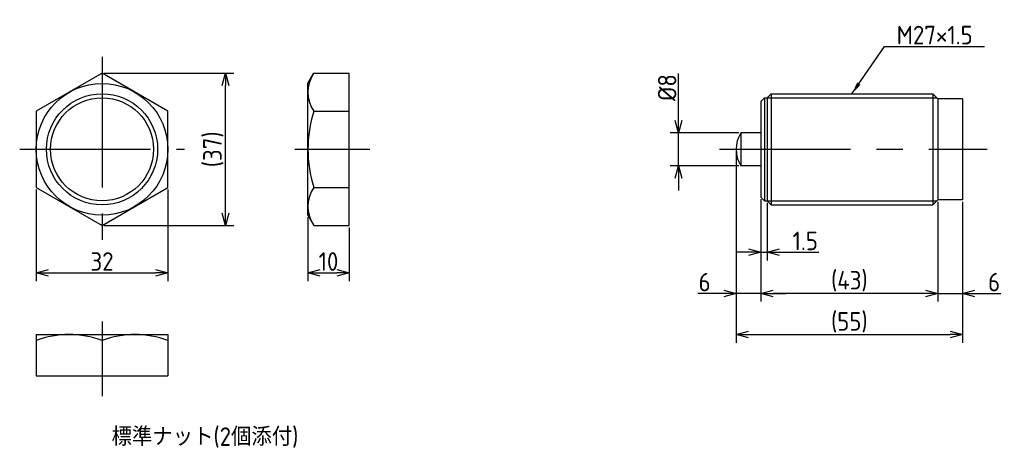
# Model space of a CAD drawing. Extents: x 80 to 319, y 112 to 216.
import ezdxf

# ---------------------------------------------------------------- set-up
doc = ezdxf.new("R2010")
doc.units = 0
doc.linetypes.add('CENTER', pattern=[50.8, 31.75, -6.35, 6.35, -6.35])
doc.layers.get('0').update_dxf_attribs({"linetype": 'CONTINUOUS'})
doc.layers.get('DEFPOINTS').update_dxf_attribs({"linetype": 'CONTINUOUS'})
doc.layers.add('図形', color=7, linetype='CONTINUOUS')
doc.layers.add('寸法_文字', color=3, linetype='CONTINUOUS')
doc.layers.get('0').off()
doc.styles.add('DIMENSION', font='isocp.shx', dxfattribs={"bigfont": 'bigfont.shx'})
doc.dimstyles.new('DXF用', dxfattribs={"dimtxt": 4.5, "dimasz": 3, "dimexe": 2, "dimexo": 0.5, "dimgap": 0.5, "dimtad": 1, "dimdec": 3, "dimtxsty": 'DIMENSION', "dimblk": 'OPEN30', "dimcen": 2.5, "dimclrd": 3, "dimclre": 3, "dimclrt": 3, "dimazin": 3, "dimtfac": 1, "dimtdec": 3, "dimtmove": 0, "dimatfit": 3})
doc.dimstyles.new('DXF用-2', dxfattribs={"dimtxt": 4.5, "dimasz": 3, "dimexe": 2, "dimexo": 0.5, "dimgap": 0.5, "dimtad": 1, "dimdec": 3, "dimtxsty": 'DIMENSION', "dimblk": 'OPEN30', "dimcen": 2.5, "dimclrd": 3, "dimclre": 3, "dimclrt": 3, "dimazin": 3, "dimtfac": 1, "dimtdec": 3, "dimtmove": 0, "dimatfit": 3})

# ---------------------------------------------------------------- blocks, each defined once
blk = doc.blocks.new('_OPEN30')
at = {"color": 0, "linetype": 'BYBLOCK'}
for p, q in [((-1, 0.268), (0, 0)), ((0, 0), (-1, -0.268)), ((0, 0), (-1, 0))]:
    blk.add_line(p, q, dxfattribs=at)
blk = doc.blocks.new('*D1')
at = {"layer": 'DEFPOINTS', "color": 0}
for p in [(84, 175.76), (116, 175.76), (116, 155)]:
    blk.add_point(p, dxfattribs=at)
at = {"layer": '寸法_文字', "color": 3}
for p, q in [((84, 175.26), (84, 153)), ((116, 175.26), (116, 153)), ((87, 155), (113, 155))]:
    blk.add_line(p, q, dxfattribs=at)
at = {"layer": '寸法_文字', "color": 3, "xscale": 3, "yscale": 3, "zscale": 3, "rotation": 180}
blk.add_blockref('_OPEN30', (84, 155), dxfattribs=at)
at = {"layer": '寸法_文字', "color": 3, "xscale": 3, "yscale": 3, "zscale": 3}
blk.add_blockref('_OPEN30', (116, 155), dxfattribs=at)
at = {"layer": '寸法_文字', "color": 3, "insert": (100, 157.75), "char_height": 4.5, "attachment_point": 5, "style": 'DIMENSION'}
blk.add_mtext('32', dxfattribs=at)
blk = doc.blocks.new('*D2')
at = {"layer": 'DEFPOINTS', "color": 0}
for p in [(100, 203.48), (130, 203.48), (100, 166.52)]:
    blk.add_point(p, dxfattribs=at)
at = {"layer": '寸法_文字', "color": 3}
for p, q in [((100.5, 203.48), (132, 203.48)), ((130, 169.52), (130, 200.48)), ((100.5, 166.52), (132, 166.52))]:
    blk.add_line(p, q, dxfattribs=at)
at = {"layer": '寸法_文字', "color": 3, "xscale": 3, "yscale": 3, "zscale": 3}
for p, rotation in [((130, 203.48), 90), ((130, 166.52), 270)]:
    blk.add_blockref('_OPEN30', p, dxfattribs=dict(at, rotation=rotation))
at = {"layer": '寸法_文字', "color": 3, "insert": (127.03, 185), "char_height": 4.5, "attachment_point": 5, "rotation": 90, "style": 'DIMENSION'}
blk.add_mtext('(37)', dxfattribs=at)
blk = doc.blocks.new('*D3')
at = {"layer": 'DEFPOINTS', "color": 0}
for p in [(150, 169), (160, 166.52), (160, 155)]:
    blk.add_point(p, dxfattribs=at)
at = {"layer": '寸法_文字', "color": 3}
for p, q in [((150, 168.5), (150, 153)), ((160, 166.02), (160, 153)), ((153, 155), (157, 155))]:
    blk.add_line(p, q, dxfattribs=at)
at = {"layer": '寸法_文字', "color": 3, "xscale": 3, "yscale": 3, "zscale": 3, "rotation": 180}
blk.add_blockref('_OPEN30', (150, 155), dxfattribs=at)
at = {"layer": '寸法_文字', "color": 3, "xscale": 3, "yscale": 3, "zscale": 3}
blk.add_blockref('_OPEN30', (160, 155), dxfattribs=at)
at = {"layer": '寸法_文字', "color": 3, "insert": (155, 157.75), "char_height": 4.5, "attachment_point": 5, "style": 'DIMENSION'}
blk.add_mtext('10', dxfattribs=at)
blk = doc.blocks.new('*D4')
at = {"layer": 'DEFPOINTS', "color": 0}
for p in [(255.16, 189), (240, 181), (255.16, 181)]:
    blk.add_point(p, dxfattribs=at)
at = {"layer": '寸法_文字', "color": 3}
for p, q in [((240, 192), (240, 203.42)), ((254.66, 189), (238, 189)), ((240, 181), (240, 189)), ((254.66, 181), (238, 181)), ((240, 178), (240, 175))]:
    blk.add_line(p, q, dxfattribs=at)
at = {"layer": '寸法_文字', "color": 3, "xscale": 3, "yscale": 3, "zscale": 3}
for p, rotation in [((240, 189), 270), ((240, 181), 90)]:
    blk.add_blockref('_OPEN30', p, dxfattribs=dict(at, rotation=rotation))
at = {"layer": '寸法_文字', "color": 3, "insert": (237.25, 200), "char_height": 4.5, "attachment_point": 5, "rotation": 90, "style": 'DIMENSION'}
blk.add_mtext('%%c8', dxfattribs=at)
blk = doc.blocks.new('*D5')
at = {"layer": 'DEFPOINTS', "color": 0}
for p in [(260, 173.4), (261.5, 172.5), (261.5, 160)]:
    blk.add_point(p, dxfattribs=at)
at = {"layer": '寸法_文字', "color": 3}
for p, q in [((260, 172.9), (260, 158)), ((261.5, 172), (261.5, 158)), ((257, 160), (254, 160)), ((260, 160), (261.5, 160)), ((264.5, 160), (274.09, 160))]:
    blk.add_line(p, q, dxfattribs=at)
at = {"layer": '寸法_文字', "color": 3, "xscale": 3, "yscale": 3, "zscale": 3}
blk.add_blockref('_OPEN30', (260, 160), dxfattribs=at)
at = {"layer": '寸法_文字', "color": 3, "xscale": 3, "yscale": 3, "zscale": 3, "rotation": 180}
blk.add_blockref('_OPEN30', (261.5, 160), dxfattribs=at)
at = {"layer": '寸法_文字', "color": 3, "insert": (270.79, 162.75), "char_height": 4.5, "attachment_point": 5, "style": 'DIMENSION'}
blk.add_mtext('1.5', dxfattribs=at)
blk = doc.blocks.new('*D6')
at = {"layer": 'DEFPOINTS', "color": 0}
for p in [(303, 172.75), (309, 172.75), (303, 150)]:
    blk.add_point(p, dxfattribs=at)
at = {"layer": '寸法_文字', "color": 3}
for p, q in [((303, 172.25), (303, 148)), ((309, 172.25), (309, 148)), ((300, 150), (297, 150)), ((303, 150), (309, 150)), ((312, 150), (318.29, 150))]:
    blk.add_line(p, q, dxfattribs=at)
at = {"layer": '寸法_文字', "color": 3, "xscale": 3, "yscale": 3, "zscale": 3}
blk.add_blockref('_OPEN30', (303, 150), dxfattribs=at)
at = {"layer": '寸法_文字', "color": 3, "xscale": 3, "yscale": 3, "zscale": 3, "rotation": 180}
blk.add_blockref('_OPEN30', (309, 150), dxfattribs=at)
at = {"layer": '寸法_文字', "color": 3, "insert": (316.65, 152.75), "char_height": 4.5, "attachment_point": 5, "style": 'DIMENSION'}
blk.add_mtext('6', dxfattribs=at)
blk = doc.blocks.new('*D7')
at = {"layer": 'DEFPOINTS', "color": 0}
for p in [(260, 173.4), (303, 172.75), (260, 150)]:
    blk.add_point(p, dxfattribs=at)
at = {"layer": '寸法_文字', "color": 3}
for p, q in [((260, 172.9), (260, 148)), ((303, 172.25), (303, 148)), ((300, 150), (263, 150))]:
    blk.add_line(p, q, dxfattribs=at)
at = {"layer": '寸法_文字', "color": 3, "xscale": 3, "yscale": 3, "zscale": 3, "rotation": 180}
blk.add_blockref('_OPEN30', (260, 150), dxfattribs=at)
at = {"layer": '寸法_文字', "color": 3, "xscale": 3, "yscale": 3, "zscale": 3}
blk.add_blockref('_OPEN30', (303, 150), dxfattribs=at)
at = {"layer": '寸法_文字', "color": 3, "insert": (281.5, 152.975), "char_height": 4.5, "attachment_point": 5, "style": 'DIMENSION'}
blk.add_mtext('(43)', dxfattribs=at)
blk = doc.blocks.new('*D8')
at = {"layer": 'DEFPOINTS', "color": 0}
for p in [(254, 185), (260, 173.4), (254, 150)]:
    blk.add_point(p, dxfattribs=at)
at = {"layer": '寸法_文字', "color": 3}
for p, q in [((254, 184.5), (254, 148)), ((260, 172.9), (260, 148)), ((251, 150), (244.71, 150)), ((260, 150), (254, 150)), ((263, 150), (266, 150))]:
    blk.add_line(p, q, dxfattribs=at)
at = {"layer": '寸法_文字', "color": 3, "xscale": 3, "yscale": 3, "zscale": 3}
blk.add_blockref('_OPEN30', (254, 150), dxfattribs=at)
at = {"layer": '寸法_文字', "color": 3, "xscale": 3, "yscale": 3, "zscale": 3, "rotation": 180}
blk.add_blockref('_OPEN30', (260, 150), dxfattribs=at)
at = {"layer": '寸法_文字', "color": 3, "insert": (246.35, 152.75), "char_height": 4.5, "attachment_point": 5, "style": 'DIMENSION'}
blk.add_mtext('6', dxfattribs=at)
blk = doc.blocks.new('*D9')
at = {"layer": 'DEFPOINTS', "color": 0}
for p in [(254, 185), (309, 172.75), (309, 140)]:
    blk.add_point(p, dxfattribs=at)
at = {"layer": '寸法_文字', "color": 3}
for p, q in [((254, 184.5), (254, 138)), ((309, 172.25), (309, 138)), ((257, 140), (306, 140))]:
    blk.add_line(p, q, dxfattribs=at)
at = {"layer": '寸法_文字', "color": 3, "xscale": 3, "yscale": 3, "zscale": 3, "rotation": 180}
blk.add_blockref('_OPEN30', (254, 140), dxfattribs=at)
at = {"layer": '寸法_文字', "color": 3, "xscale": 3, "yscale": 3, "zscale": 3}
blk.add_blockref('_OPEN30', (309, 140), dxfattribs=at)
at = {"layer": '寸法_文字', "color": 3, "insert": (281.5, 142.975), "char_height": 4.5, "attachment_point": 5, "style": 'DIMENSION'}
blk.add_mtext('(55)', dxfattribs=at)

msp = doc.modelspace()

# ---------------------------------------------------------------- linework, layer by layer
at = {"layer": '図形', "color": 3, "linetype": 'CENTER'}
for p, q in [((100, 207.5), (100, 162.5)), ((80, 185), (120, 185)), ((146.8117, 185), (165, 185)), ((250, 185), (315, 185)), ((100, 143.1883), (100, 125))]:
    msp.add_line(p, q, dxfattribs=at)
at = {"layer": '図形'}
for p, q in [((100, 203.4752), (84, 194.2376)), ((116, 194.2376), (100, 203.4752)), ((150, 201), (151.4291, 203.4752)), ((151.4291, 203.4752), (160, 203.4752)), ((160, 166.5248), (160, 203.4752)), ((150, 169), (150, 201)), ((262.5, 198.5), (261.5, 197.5)), ((262.5, 198.5), (301.75, 198.5)), ((262.5, 198.5), (262.5, 171.5)), ((301.75, 198.5), (301.75, 171.5)), ((303, 197.25), (301.75, 198.5)), ((260, 196.6), (260.9, 197.5)), ((260, 196.6), (260, 173.4)), ((260.9, 197.5), (260.9, 172.5)), ((260.9, 197.5), (261.5, 197.5)), ((261.5, 197.5), (261.5, 172.5)), ((303, 197.25), (303, 172.75)), ((309, 197.25), (303, 197.25)), ((309, 197.25), (309, 172.75)), ((84, 194.2376), (84, 175.7624)), ((116, 175.7624), (116, 194.2376)), ((151.4291, 194.2376), (160, 194.2376)), ((255.1557, 189), (255.1557, 181)), ((260, 189), (255.1557, 189)), ((260, 181), (255.1557, 181)), ((84, 175.7624), (100, 166.5248)), ((100, 166.5248), (116, 175.7624)), ((151.4291, 175.7624), (160, 175.7624)), ((260, 173.4), (260.9, 172.5)), ((260.9, 172.5), (261.5, 172.5)), ((262.5, 171.5), (261.5, 172.5)), ((303, 172.75), (301.75, 171.5)), ((309, 172.75), (303, 172.75)), ((262.5, 171.5), (301.75, 171.5)), ((150, 169), (151.4291, 166.5248)), ((151.4291, 166.5248), (160, 166.5248)), ((84, 140), (116, 140)), ((84, 140), (84, 130)), ((116, 140), (116, 130)), ((100, 138.5709), (100, 130)), ((84, 130), (116, 130))]:
    msp.add_line(p, q, dxfattribs=at)
at = {"layer": '図形', "color": 3}
for p, q in [((261.5, 197.5), (302.75, 197.5)), ((261.5, 172.5), (302.75, 172.5))]:
    msp.add_line(p, q, dxfattribs=at)
at = {"layer": '図形'}
for radius in [16, 12.5]:
    msp.add_circle((100, 185), radius, dxfattribs=at)
at = {"layer": '図形', "color": 3}
msp.add_circle((100, 185), 13.5, dxfattribs=at)
at = {"layer": '図形'}
for centre, radius, start, end in [((158.1786, 198.8564), 8.1786, 145.615753, 214.384248), ((180.5709, 185), 30.5709, 162.412046, 197.587954), ((261.5, 185), 7.5, 147.769047, 212.230953), ((158.1786, 171.1436), 8.1786, 145.615752, 214.384247), ((92, 116.8932), 23.1068, 69.743841, 110.256159), ((108, 116.8932), 23.1068, 69.743841, 110.256159)]:
    msp.add_arc(centre, radius, start, end, dxfattribs=at)

# ---------------------------------------------------------------- texts
at = {"layer": '寸法_文字', "insert": (293, 210.5), "char_height": 4.5, "attachment_point": 7, "style": 'DIMENSION'}
msp.add_mtext('M27×1.5', dxfattribs=at)
at = {"layer": '寸法_文字', "insert": (125, 115), "char_height": 4.5, "width": 85.4094, "attachment_point": 5, "style": 'DIMENSION'}
msp.add_mtext('標準ナット(2個添付)', dxfattribs=at)

# ---------------------------------------------------------------- dimensions: what is measured, and where the dimension line sits
at = {"layer": '寸法_文字'}
dim = msp.add_linear_dim(base=(130, 203.4752), p1=(100, 166.5248), p2=(100, 203.4752), angle=90, text='(<>)', dimstyle='DXF用', override={"dimdec": 1}, dxfattribs=at)
dim.commit()
dim.dimension.update_dxf_attribs({"geometry": '*D2', "text_midpoint": (130, 185), "dimtype": 160})
dim = msp.add_linear_dim(base=(240, 181), p1=(255.1557, 189), p2=(255.1557, 181), angle=90, text='%%c<>', dimstyle='DXF用-2', dxfattribs=at)
dim.commit()
dim.dimension.update_dxf_attribs({"geometry": '*D4', "text_midpoint": (240, 200), "dimtype": 160})
for base, p1, p2, picture, middle in [((254, 150), (260, 173.4), (254, 185), '*D8', (246.3537, 150)), ((116, 155), (84, 175.7624), (116, 175.7624), '*D1', (100, 155)), ((261.5, 160), (260, 173.4), (261.5, 172.5), '*D5', (270.7932, 160)), ((303, 150), (309, 172.75), (303, 172.75), '*D6', (316.6463, 150)), ((160, 155), (150, 169), (160, 166.5248), '*D3', (155, 155))]:
    dim = msp.add_linear_dim(base=base, p1=p1, p2=p2, dimstyle='DXF用', dxfattribs=at)
    dim.commit()
    dim.dimension.update_dxf_attribs({"geometry": picture, "text_midpoint": middle, "dimtype": 160})
for base, p1, p2, picture, middle in [((309, 140), (254, 185), (309, 172.75), '*D9', (281.5, 140)), ((260, 150), (303, 172.75), (260, 173.4), '*D7', (281.5, 150))]:
    dim = msp.add_linear_dim(base=base, p1=p1, p2=p2, text='(<>)', dimstyle='DXF用', dxfattribs=at)
    dim.commit()
    dim.dimension.update_dxf_attribs({"geometry": picture, "text_midpoint": middle, "dimtype": 160})

# ---------------------------------------------------------------- leaders
at = {"layer": '寸法_文字', "annotation_type": 0, "has_hookline": 1, "hookline_direction": 0, "text_width": 21.3364}
msp.add_leader([(282.125, 198.5), (290, 210), (292.5, 210)], dimstyle='DXF用', override={"dimgap": 0.5, "dimtad": 1}, dxfattribs=at)

doc.saveas('drawing.dxf')
